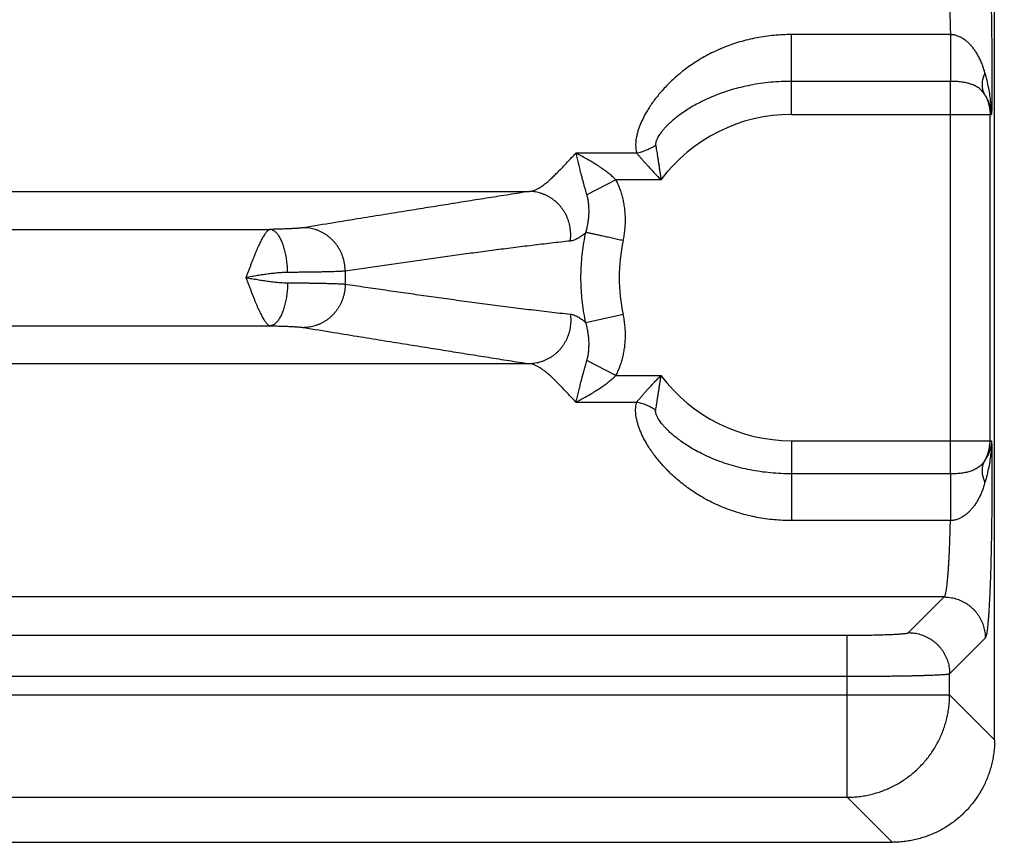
# Model space of a CAD drawing. Header units: inches. Extents: x 0 to 34, y 0 to 22.
# Tile 9 of 109: x 6.3 to 7.3, y 5.5 to 6.3. Entities that reach past the tile are written whole.
import ezdxf

# ---------------------------------------------------------------- set-up
doc = ezdxf.new("R2010")
doc.units = ezdxf.units.IN
doc.header["$LTSCALE"] = 1.87
doc.header["$MEASUREMENT"] = 0
doc.layers.get('0').update_dxf_attribs({"linetype": 'CONTINUOUS'})
doc.layers.add('DIMENSIONS', color=7, linetype='CONTINUOUS')
doc.styles.get("Standard").update_dxf_attribs({"font": 'txt', "width": 0.8})
doc.dimstyles.new('DIMSTYLE_1', dxfattribs={"dimtxt": 0.125, "dimasz": 0.18, "dimexe": 0.18, "dimexo": 0.0625, "dimgap": 0.09, "dimtad": 0, "dimtih": 1, "dimtoh": 1, "dimdec": 3, "dimzin": 4, "dimdsep": 46, "dimtxsty": 'STANDARD', "dimblk": '_FILLED', "dimblk1": '_FILLED', "dimblk2": '_FILLED', "dimcen": 0.09, "dimadec": 0, "dimazin": 0, "dimtp": 0.01, "dimtm": 0.01, "dimtfac": 1, "dimtdec": 3, "dimtofl": 0, "dimtmove": 0, "dimatfit": 3, "dimldrblk": '_FILLED', "dimfxl": 1, "dimtolj": 1, "dimtzin": 4, "dimarcsym": 0})

# ---------------------------------------------------------------- blocks, each defined once
blk = doc.blocks.new('_FILLED')
at = {"color": 0, "linetype": 'BYBLOCK'}
blk.add_solid([(0, 0), (-1, 0.1736), (-1, -0.1736)], dxfattribs=at)
blk = doc.blocks.new('*D4')
at = {"layer": 'DIMENSIONS', "color": 2, "linetype": 'CONTINUOUS'}
for p, q in [((5.88145, 7.22506), (8.17242, 7.22506)), ((8.04742, 7.22506), (8.04742, 6.49421)), ((8.04742, 5.49006), (8.04742, 6.24421)), ((7.32142, 5.49006), (8.17242, 5.49006))]:
    blk.add_line(p, q, dxfattribs=at)
at = {"layer": 'DIMENSIONS', "color": 2, "linetype": 'CONTINUOUS', "xscale": 0.18, "yscale": 0.18, "zscale": 0.18}
for p, rotation in [((8.04742, 7.22506), 90), ((8.04742, 5.49006), 270)]:
    blk.add_blockref('_FILLED', p, dxfattribs=dict(at, rotation=rotation))
at = {"layer": 'DIMENSIONS', "color": 2, "linetype": 'CONTINUOUS', "width": 0.8}
for s, p in [('[', (8.00992, 6.30671)), (']', (8.60992, 6.30671)), ('1.735', (7.38492, 6.30671)), ('44.07', (8.10992, 6.30671))]:
    blk.add_text(s, height=0.125, dxfattribs=at).set_placement(p)

msp = doc.modelspace()

# ---------------------------------------------------------------- linework, layer by layer
at = {"color": 7, "linetype": 'CONTINUOUS'}
for p, q in [((7.29736, 5.58997), (7.29736, 8.8726)), ((7.25429, 6.27675), (7.09936, 6.27675)), ((7.09936, 6.19898), (7.09936, 6.27675)), ((7.25434, 6.23122), (7.09936, 6.23122)), ((7.25434, 5.84891), (7.25434, 6.23122)), ((7.09936, 6.19898), (7.29445, 6.19898)), ((7.29288, 5.88115), (7.29288, 6.19898)), ((6.94851, 6.16127), (6.88933, 6.16127)), ((6.92832, 6.13538), (6.89999, 6.12071)), ((6.97221, 6.13538), (6.92832, 6.13538)), ((4.28174, 6.12398), (6.84398, 6.12398)), ((4.53434, 6.08703), (6.59138, 6.08703)), ((6.93537, 6.00404), (6.89897, 5.99604)), ((4.53434, 5.9931), (6.59138, 5.9931)), ((6.92832, 5.94474), (6.89999, 5.95942)), ((6.84398, 5.95615), (4.28174, 5.95615)), ((6.92832, 5.94474), (6.97221, 5.94474)), ((6.88933, 5.91885), (6.94851, 5.91885)), ((7.09936, 5.88115), (7.29445, 5.88115)), ((7.09936, 5.88115), (7.09936, 5.80337)), ((7.25434, 5.84891), (7.09936, 5.84891)), ((7.25429, 5.80337), (7.09936, 5.80337)), ((7.24828, 5.72898), (3.87743, 5.72898)), ((7.21355, 5.69424), (7.24828, 5.72898)), ((3.97211, 5.69173), (7.1536, 5.69173)), ((7.1536, 5.53391), (7.1536, 5.69173)), ((7.25351, 5.65428), (7.28824, 5.68901)), ((7.25351, 5.63382), (7.25351, 5.65428)), ((3.97211, 5.65177), (7.1536, 5.65177)), ((3.87221, 5.63382), (7.25351, 5.63382)), ((7.29736, 5.58997), (7.25351, 5.63382)), ((3.97211, 5.53391), (7.1536, 5.53391)), ((7.19745, 5.49006), (7.1536, 5.53391)), ((3.92826, 5.49006), (7.19745, 5.49006))]:
    msp.add_line(p, q, dxfattribs=at)
for radius, start, end in [(0.15892, 90, 143.14108), (0.16789, 167.60969, 192.39025), (0.43504, 179.16876, 180.83124), (0.15892, 216.85891, 270)]:
    msp.add_arc((7.09936, 6.04006), radius, start, end, dxfattribs=at)
for points, knots in [([(7.28824, 6.39111), (7.2884, 6.39096), (7.28867, 6.39044), (7.289, 6.38945), (7.28933, 6.38804), (7.28967, 6.38623), (7.29, 6.38401), (7.29033, 6.38139), (7.29065, 6.37837), (7.29097, 6.37497), (7.29127, 6.37118), (7.29157, 6.36704), (7.29186, 6.36253), (7.29214, 6.35769), (7.29241, 6.35251), (7.29267, 6.34702), (7.29291, 6.34123), (7.29314, 6.33516), (7.29336, 6.32881), (7.29356, 6.32222), (7.29374, 6.3154), (7.29391, 6.30836), (7.29407, 6.30113), (7.2942, 6.29372), (7.29432, 6.28616), (7.29442, 6.27847), (7.29451, 6.27067), (7.29457, 6.26277), (7.29462, 6.25481), (7.29465, 6.2468), (7.29467, 6.23876), (7.29466, 6.23072), (7.29463, 6.2227), (7.29459, 6.21472), (7.29453, 6.20682), (7.29448, 6.20158), (7.29445, 6.19898)], [0, 0, 0, 0, 0.003427, 0.008827, 0.01631, 0.025895, 0.037565, 0.051301, 0.067076, 0.084849, 0.10457, 0.126183, 0.149638, 0.17488, 0.201827, 0.230399, 0.260526, 0.292133, 0.325128, 0.359416, 0.394909, 0.431508, 0.469113, 0.50762, 0.546925, 0.586918, 0.62749, 0.668539, 0.709949, 0.751591, 0.793352, 0.83515, 0.876876, 0.918368, 0.959462, 1, 1, 1, 1]), ([(7.24828, 6.35115), (7.24844, 6.35103), (7.24873, 6.35061), (7.24909, 6.34979), (7.24944, 6.34861), (7.2498, 6.3471), (7.25015, 6.34524), (7.2505, 6.34305), (7.25084, 6.34053), (7.25118, 6.33769), (7.2515, 6.33453), (7.25181, 6.33107), (7.25212, 6.32731), (7.2524, 6.32328), (7.25268, 6.31898), (7.25294, 6.31442), (7.25319, 6.30962), (7.25341, 6.3046), (7.25363, 6.29937), (7.25382, 6.29395), (7.254, 6.28835), (7.25416, 6.2826), (7.25425, 6.27872), (7.25429, 6.27675)], [0, 0, 0, 0, 0.007881, 0.019796, 0.036092, 0.056858, 0.082092, 0.111741, 0.145732, 0.183979, 0.226379, 0.272811, 0.323138, 0.377199, 0.434822, 0.495823, 0.560012, 0.627187, 0.697134, 0.769626, 0.84443, 0.921303, 1, 1, 1, 1]), ([(7.09936, 6.27675), (7.09652, 6.27675), (7.09085, 6.27662), (7.08234, 6.27603), (7.07385, 6.27503), (7.06541, 6.27363), (7.05707, 6.27183), (7.04884, 6.26963), (7.04078, 6.26703), (7.0329, 6.26406), (7.02526, 6.26073), (7.01789, 6.25707), (7.01083, 6.2531), (7.00412, 6.24889), (6.99779, 6.24448), (6.99185, 6.23991), (6.98632, 6.23523), (6.98122, 6.2305), (6.97652, 6.22576), (6.97225, 6.22105), (6.96837, 6.2164), (6.96488, 6.21183), (6.96176, 6.20739), (6.95901, 6.20307), (6.9566, 6.19891), (6.9545, 6.19492), (6.95273, 6.19108), (6.95123, 6.18742), (6.95, 6.18392), (6.94904, 6.18058), (6.94831, 6.1774), (6.9478, 6.17436), (6.94753, 6.17147), (6.94746, 6.16871), (6.9476, 6.1661), (6.94794, 6.16362), (6.9483, 6.16204), (6.94851, 6.16127)], [0, 0, 0, 0, 0.040562, 0.081272, 0.122057, 0.162849, 0.203584, 0.244204, 0.284638, 0.324812, 0.364623, 0.403928, 0.442577, 0.480412, 0.517281, 0.553051, 0.587596, 0.620824, 0.652652, 0.683031, 0.711923, 0.739314, 0.7652, 0.789593, 0.812524, 0.83403, 0.854163, 0.873004, 0.890638, 0.907163, 0.922702, 0.937349, 0.951194, 0.964318, 0.976771, 0.988645, 1, 1, 1, 1]), ([(7.28796, 6.23965), (7.28756, 6.24109), (7.28668, 6.24394), (7.28516, 6.24813), (7.28342, 6.25215), (7.28151, 6.25595), (7.27944, 6.25945), (7.27728, 6.26259), (7.27508, 6.26534), (7.2729, 6.2677), (7.27077, 6.26969), (7.26874, 6.27133), (7.2668, 6.27267), (7.26497, 6.27376), (7.26323, 6.27462), (7.26159, 6.27531), (7.26002, 6.27584), (7.25852, 6.27623), (7.25707, 6.27651), (7.25566, 6.27669), (7.25474, 6.27674), (7.25429, 6.27675)], [0, 0, 0, 0, 0.0841, 0.167908, 0.250292, 0.330327, 0.406891, 0.478617, 0.544687, 0.604833, 0.659127, 0.707911, 0.751844, 0.791543, 0.82761, 0.860698, 0.891533, 0.920605, 0.948167, 0.974519, 1, 1, 1, 1]), ([(7.25429, 6.27675), (7.25429, 6.27589), (7.25429, 6.27415), (7.25429, 6.27151), (7.2543, 6.26884), (7.2543, 6.26613), (7.2543, 6.26342), (7.25431, 6.2607), (7.25431, 6.258), (7.25431, 6.25532), (7.25431, 6.25269), (7.25432, 6.25011), (7.25432, 6.24759), (7.25432, 6.24516), (7.25432, 6.24281), (7.25433, 6.24057), (7.25433, 6.23844), (7.25433, 6.23644), (7.25433, 6.23457), (7.25434, 6.23284), (7.25434, 6.23174), (7.25434, 6.23122)], [0, 0, 0, 0, 0.05681, 0.114796, 0.173667, 0.233127, 0.292881, 0.352632, 0.412081, 0.470932, 0.528893, 0.585674, 0.640994, 0.694576, 0.746153, 0.79547, 0.842279, 0.886349, 0.92746, 0.965406, 1, 1, 1, 1]), ([(7.28796, 6.23965), (7.28765, 6.23897), (7.28706, 6.23763), (7.28633, 6.23559), (7.28576, 6.23357), (7.28535, 6.23158), (7.28511, 6.22962), (7.28504, 6.22771), (7.28513, 6.22585), (7.28539, 6.22406), (7.28582, 6.22234), (7.28641, 6.22069), (7.28692, 6.21966), (7.28719, 6.21916)], [0, 0, 0, 0, 0.104732, 0.206383, 0.304929, 0.400403, 0.492907, 0.582608, 0.66975, 0.754645, 0.837679, 0.919298, 1, 1, 1, 1]), ([(7.29445, 6.19898), (7.29442, 6.20089), (7.29426, 6.20487), (7.29372, 6.21109), (7.29284, 6.21776), (7.29159, 6.22481), (7.28997, 6.23216), (7.28867, 6.23713), (7.28796, 6.23965)], [0, 0, 0, 0, 0.138328, 0.289883, 0.453312, 0.627198, 0.809994, 1, 1, 1, 1]), ([(7.09936, 6.23122), (7.09597, 6.23122), (7.08921, 6.23106), (7.07913, 6.23034), (7.06918, 6.22916), (7.05944, 6.22753), (7.04996, 6.22546), (7.0408, 6.22299), (7.03202, 6.22016), (7.02368, 6.21699), (7.01583, 6.21356), (7.00852, 6.20991), (7.00185, 6.20616), (6.9959, 6.20242), (6.99076, 6.19884), (6.9864, 6.19549), (6.9827, 6.19239), (6.97958, 6.18953), (6.97694, 6.18691), (6.97473, 6.1845), (6.97289, 6.1823), (6.97137, 6.18029), (6.97013, 6.17846), (6.96914, 6.1768), (6.96836, 6.17531), (6.96779, 6.17396), (6.96738, 6.17276), (6.96712, 6.17169), (6.96698, 6.17073), (6.96696, 6.16988), (6.96701, 6.16934), (6.96705, 6.16909)], [0, 0, 0, 0, 0.065897, 0.131453, 0.1964, 0.260481, 0.323431, 0.384961, 0.444805, 0.502705, 0.558292, 0.611317, 0.66141, 0.707174, 0.747736, 0.783139, 0.814166, 0.841432, 0.865395, 0.886456, 0.904965, 0.921211, 0.935441, 0.947883, 0.95873, 0.968154, 0.976315, 0.983389, 0.989566, 0.995038, 1, 1, 1, 1]), ([(7.28719, 6.21916), (7.28682, 6.21973), (7.28601, 6.22084), (7.28463, 6.2224), (7.28308, 6.22383), (7.28136, 6.22513), (7.2795, 6.22628), (7.27751, 6.22729), (7.27541, 6.22816), (7.27321, 6.22889), (7.27095, 6.22951), (7.26863, 6.23001), (7.26628, 6.23041), (7.2639, 6.23072), (7.26151, 6.23095), (7.25912, 6.23111), (7.25673, 6.2312), (7.25513, 6.23122), (7.25434, 6.23122)], [0, 0, 0, 0, 0.056204, 0.113121, 0.170905, 0.229719, 0.289674, 0.350848, 0.413216, 0.476664, 0.541009, 0.606032, 0.671524, 0.737283, 0.803141, 0.868961, 0.93462, 1, 1, 1, 1]), ([(7.29445, 6.19898), (7.29437, 6.20011), (7.29411, 6.20241), (7.2934, 6.20585), (7.29236, 6.20929), (7.29098, 6.2127), (7.28927, 6.21601), (7.28792, 6.21812), (7.28719, 6.21916)], [0, 0, 0, 0, 0.157288, 0.319153, 0.484885, 0.653952, 0.825786, 1, 1, 1, 1]), ([(7.28719, 6.21916), (7.28766, 6.2184), (7.28853, 6.21686), (7.28968, 6.21447), (7.29066, 6.212), (7.29146, 6.20947), (7.2921, 6.20689), (7.29255, 6.20428), (7.29282, 6.20163), (7.29288, 6.19986), (7.29288, 6.19898)], [0, 0, 0, 0, 0.124989, 0.24998, 0.374974, 0.499973, 0.624976, 0.749982, 0.874991, 1, 1, 1, 1]), ([(6.84398, 6.12398), (6.84483, 6.12407), (6.84659, 6.12441), (6.84923, 6.12528), (6.85195, 6.12653), (6.85475, 6.12816), (6.85764, 6.13014), (6.86063, 6.13247), (6.86372, 6.13513), (6.86692, 6.13812), (6.87025, 6.14139), (6.87373, 6.14494), (6.87737, 6.14874), (6.88118, 6.15276), (6.88518, 6.15697), (6.88792, 6.15982), (6.88933, 6.16127)], [0, 0, 0, 0, 0.043356, 0.08974, 0.139739, 0.193836, 0.252463, 0.3159, 0.384288, 0.457693, 0.536137, 0.619558, 0.707835, 0.800821, 0.898294, 1, 1, 1, 1]), ([(6.89999, 6.12071), (6.89974, 6.12159), (6.8992, 6.12343), (6.89836, 6.12634), (6.89745, 6.12953), (6.89649, 6.13303), (6.89545, 6.13684), (6.89439, 6.14101), (6.89324, 6.14555), (6.89203, 6.15049), (6.89074, 6.15578), (6.88982, 6.15941), (6.88933, 6.16127)], [0, 0, 0, 0, 0.065443, 0.137519, 0.216513, 0.302811, 0.396802, 0.498934, 0.61058, 0.731883, 0.862112, 1, 1, 1, 1]), ([(6.92832, 6.13538), (6.9274, 6.13627), (6.92543, 6.13809), (6.92222, 6.14081), (6.91857, 6.14364), (6.91447, 6.14659), (6.9099, 6.14963), (6.90494, 6.15272), (6.89973, 6.15574), (6.89451, 6.15861), (6.89103, 6.16042), (6.88933, 6.16127)], [0, 0, 0, 0, 0.081757, 0.171023, 0.268881, 0.376371, 0.493806, 0.619442, 0.749527, 0.878248, 1, 1, 1, 1]), ([(6.94851, 6.16127), (6.94933, 6.16146), (6.95095, 6.16188), (6.95337, 6.1626), (6.95576, 6.16344), (6.95812, 6.16438), (6.96044, 6.16541), (6.96271, 6.16654), (6.96492, 6.16776), (6.96635, 6.16864), (6.96705, 6.16909)], [0, 0, 0, 0, 0.123899, 0.248746, 0.374229, 0.50003, 0.625826, 0.751298, 0.876126, 1, 1, 1, 1]), ([(6.94851, 6.16127), (6.94908, 6.1606), (6.95026, 6.15922), (6.95211, 6.15706), (6.9541, 6.15476), (6.95625, 6.15233), (6.95854, 6.14977), (6.96099, 6.14709), (6.96357, 6.14429), (6.96631, 6.1414), (6.9692, 6.13841), (6.97118, 6.1364), (6.9722, 6.13538)], [0, 0, 0, 0, 0.07496, 0.155801, 0.242488, 0.334927, 0.432958, 0.536377, 0.644961, 0.758561, 0.876988, 1, 1, 1, 1]), ([(6.96705, 6.16909), (6.96718, 6.16827), (6.96745, 6.16657), (6.96788, 6.16392), (6.96834, 6.16107), (6.96882, 6.15803), (6.96932, 6.15477), (6.96985, 6.15131), (6.97041, 6.14764), (6.97099, 6.14375), (6.97159, 6.13964), (6.972, 6.13683), (6.9722, 6.13538)], [0, 0, 0, 0, 0.073042, 0.151693, 0.236134, 0.326543, 0.423044, 0.52571, 0.634597, 0.74986, 0.871637, 1, 1, 1, 1]), ([(6.93537, 6.07609), (6.93576, 6.07784), (6.93642, 6.08135), (6.93712, 6.08666), (6.93751, 6.09198), (6.9376, 6.09727), (6.93738, 6.10251), (6.93687, 6.10768), (6.93607, 6.11275), (6.935, 6.11767), (6.93367, 6.12243), (6.93211, 6.12698), (6.93034, 6.1313), (6.92901, 6.13405), (6.92832, 6.13538)], [0, 0, 0, 0, 0.088176, 0.176116, 0.263643, 0.350591, 0.436797, 0.522101, 0.60634, 0.689217, 0.770371, 0.849443, 0.926091, 1, 1, 1, 1]), ([(6.84398, 6.12398), (6.83733, 6.12294), (6.82406, 6.12085), (6.80421, 6.11771), (6.78447, 6.11457), (6.76478, 6.11142), (6.74489, 6.10824), (6.72433, 6.10493), (6.70246, 6.1014), (6.67866, 6.09756), (6.6523, 6.09328), (6.6338, 6.09028), (6.62402, 6.08869)], [0, 0, 0, 0, 0.090598, 0.18086, 0.270653, 0.35986, 0.449365, 0.541895, 0.640351, 0.747618, 0.866553, 1, 1, 1, 1]), ([(6.88378, 6.07567), (6.88392, 6.07665), (6.88414, 6.07863), (6.88425, 6.08161), (6.88416, 6.0846), (6.88386, 6.08758), (6.88335, 6.09052), (6.88265, 6.09343), (6.88175, 6.09628), (6.88065, 6.09905), (6.87937, 6.10174), (6.8779, 6.10434), (6.87627, 6.10681), (6.87446, 6.10916), (6.8725, 6.11138), (6.8704, 6.11344), (6.86816, 6.11535), (6.86579, 6.11709), (6.86332, 6.11864), (6.86074, 6.12002), (6.85808, 6.12119), (6.85535, 6.12217), (6.85256, 6.12295), (6.84972, 6.12351), (6.84686, 6.12387), (6.84494, 6.12396), (6.84398, 6.12398)], [0, 0, 0, 0, 0.042138, 0.084326, 0.126551, 0.168796, 0.211046, 0.253285, 0.295497, 0.337667, 0.379781, 0.421825, 0.463788, 0.505658, 0.547428, 0.589092, 0.630643, 0.672082, 0.713407, 0.754622, 0.79573, 0.83674, 0.87766, 0.918501, 0.959277, 1, 1, 1, 1]), ([(6.89897, 6.08409), (6.8994, 6.08549), (6.90018, 6.08836), (6.90108, 6.09277), (6.90171, 6.09727), (6.90205, 6.10175), (6.9021, 6.10612), (6.90189, 6.11027), (6.90145, 6.11412), (6.90082, 6.11757), (6.90028, 6.11972), (6.89999, 6.12071)], [0, 0, 0, 0, 0.11852, 0.240498, 0.363539, 0.485383, 0.603745, 0.716414, 0.821432, 0.916704, 1, 1, 1, 1]), ([(6.59138, 6.08703), (6.5911, 6.08698), (6.59051, 6.08679), (6.58965, 6.0863), (6.58875, 6.0856), (6.58785, 6.08468), (6.58692, 6.08356), (6.58595, 6.08223), (6.58495, 6.0807), (6.58393, 6.07897), (6.58288, 6.07705), (6.58181, 6.07496), (6.58072, 6.07269), (6.5796, 6.07027), (6.57847, 6.06769), (6.57732, 6.06498), (6.57616, 6.06214), (6.57498, 6.0592), (6.57378, 6.05616), (6.57258, 6.05303), (6.57138, 6.04985), (6.57017, 6.04661), (6.56893, 6.04335), (6.56814, 6.04115), (6.56772, 6.04006)], [0, 0, 0, 0, 0.015931, 0.034252, 0.055349, 0.07934, 0.106626, 0.137408, 0.171637, 0.209213, 0.2501, 0.294195, 0.341341, 0.391369, 0.444096, 0.499309, 0.556784, 0.616272, 0.677502, 0.740191, 0.804059, 0.868827, 0.934212, 1, 1, 1, 1]), ([(6.62402, 6.08869), (6.62367, 6.08863), (6.62288, 6.08852), (6.62159, 6.08837), (6.62008, 6.08823), (6.61835, 6.08809), (6.61642, 6.08795), (6.61428, 6.08782), (6.61195, 6.08769), (6.60944, 6.08757), (6.60676, 6.08746), (6.60393, 6.08735), (6.60095, 6.08726), (6.59786, 6.08717), (6.59465, 6.08709), (6.59248, 6.08705), (6.59138, 6.08703)], [0, 0, 0, 0, 0.032902, 0.072609, 0.119073, 0.172164, 0.23166, 0.297295, 0.368779, 0.445768, 0.52787, 0.614681, 0.705779, 0.800691, 0.898926, 1, 1, 1, 1]), ([(6.60832, 6.04512), (6.60831, 6.04609), (6.60825, 6.04803), (6.60809, 6.05092), (6.60784, 6.05379), (6.60752, 6.05662), (6.60711, 6.05939), (6.60663, 6.06209), (6.60608, 6.06472), (6.60545, 6.06724), (6.60476, 6.06966), (6.604, 6.07197), (6.60318, 6.07414), (6.6023, 6.07618), (6.60138, 6.07806), (6.6004, 6.07979), (6.59938, 6.08134), (6.59831, 6.08273), (6.59722, 6.08393), (6.59609, 6.08495), (6.59494, 6.08578), (6.59377, 6.08641), (6.59258, 6.08684), (6.59178, 6.08699), (6.59138, 6.08703)], [0, 0, 0, 0, 0.060846, 0.121487, 0.181678, 0.241176, 0.299744, 0.357151, 0.413176, 0.467609, 0.520254, 0.570929, 0.619472, 0.665745, 0.709631, 0.751049, 0.789951, 0.826336, 0.860256, 0.891828, 0.921249, 0.948808, 0.974895, 1, 1, 1, 1]), ([(6.66436, 6.04637), (6.66437, 6.04737), (6.6643, 6.04936), (6.664, 6.05233), (6.6635, 6.05528), (6.66279, 6.05818), (6.66188, 6.06103), (6.66078, 6.0638), (6.6595, 6.06649), (6.65803, 6.06908), (6.65638, 6.07155), (6.65458, 6.0739), (6.65261, 6.07612), (6.6505, 6.07818), (6.64826, 6.08008), (6.64589, 6.08182), (6.64341, 6.08337), (6.64082, 6.08474), (6.63816, 6.08592), (6.63542, 6.08689), (6.63262, 6.08767), (6.62978, 6.08823), (6.62691, 6.08859), (6.62498, 6.08868), (6.62402, 6.08869)], [0, 0, 0, 0, 0.046061, 0.092144, 0.138234, 0.184313, 0.230366, 0.276377, 0.322332, 0.368216, 0.414019, 0.459729, 0.505337, 0.550836, 0.596223, 0.641494, 0.686651, 0.731694, 0.77663, 0.821464, 0.866206, 0.910867, 0.955461, 1, 1, 1, 1]), ([(6.89897, 6.08408), (6.89832, 6.08347), (6.89701, 6.08233), (6.89504, 6.08074), (6.8931, 6.07937), (6.8912, 6.0782), (6.88934, 6.07725), (6.88749, 6.0765), (6.88564, 6.07595), (6.8844, 6.07574), (6.88378, 6.07567)], [0, 0, 0, 0, 0.152253, 0.295436, 0.429729, 0.555587, 0.673865, 0.786189, 0.894295, 1, 1, 1, 1]), ([(6.89897, 5.99604), (6.89827, 5.99925), (6.89701, 6.0057), (6.8956, 6.01547), (6.89465, 6.02528), (6.89418, 6.03513), (6.89418, 6.045), (6.89465, 6.05485), (6.8956, 6.06466), (6.89701, 6.07442), (6.89827, 6.08087), (6.89897, 6.08408)], [0, 0, 0, 0, 0.111121, 0.222242, 0.333361, 0.444479, 0.555594, 0.666707, 0.777816, 0.888921, 1, 1, 1, 1]), ([(6.93537, 6.07609), (6.93446, 6.07629), (6.93264, 6.07669), (6.92992, 6.07729), (6.92723, 6.07788), (6.92459, 6.07846), (6.922, 6.07903), (6.91948, 6.07958), (6.91704, 6.08012), (6.9147, 6.08063), (6.91247, 6.08112), (6.91037, 6.08158), (6.90839, 6.08202), (6.90656, 6.08242), (6.90488, 6.08279), (6.90336, 6.08312), (6.90201, 6.08342), (6.90083, 6.08368), (6.89984, 6.08389), (6.89924, 6.08403), (6.89898, 6.08408)], [0, 0, 0, 0, 0.075222, 0.150046, 0.224077, 0.296923, 0.368199, 0.437528, 0.504544, 0.568892, 0.630233, 0.688243, 0.742615, 0.79306, 0.839314, 0.881133, 0.918294, 0.950601, 0.977883, 1, 1, 1, 1]), ([(6.88378, 6.07567), (6.87757, 6.07499), (6.86516, 6.0736), (6.84656, 6.07139), (6.82803, 6.0691), (6.80962, 6.06675), (6.79132, 6.06434), (6.77309, 6.06188), (6.75488, 6.05938), (6.73671, 6.05683), (6.71859, 6.05426), (6.70051, 6.05166), (6.68244, 6.04903), (6.67039, 6.04726), (6.66436, 6.04637)], [0, 0, 0, 0, 0.08466, 0.16933, 0.253747, 0.337643, 0.420888, 0.503872, 0.586945, 0.669916, 0.752563, 0.834999, 0.917415, 1, 1, 1, 1]), ([(6.66436, 6.04637), (6.66383, 6.04633), (6.66267, 6.04625), (6.66078, 6.04614), (6.65861, 6.04604), (6.65615, 6.04594), (6.65342, 6.04584), (6.65042, 6.04575), (6.64716, 6.04566), (6.64366, 6.04558), (6.63993, 6.0455), (6.63597, 6.04543), (6.6318, 6.04536), (6.62744, 6.0453), (6.62289, 6.04524), (6.61817, 6.0452), (6.61329, 6.04515), (6.61, 6.04513), (6.60832, 6.04512)], [0, 0, 0, 0, 0.028502, 0.062265, 0.101181, 0.145124, 0.193955, 0.247522, 0.305656, 0.368175, 0.434884, 0.505572, 0.580015, 0.657979, 0.739219, 0.823481, 0.9105, 1, 1, 1, 1]), ([(6.60832, 6.04512), (6.60694, 6.04511), (6.60405, 6.04502), (6.59954, 6.04471), (6.59471, 6.04423), (6.58962, 6.04359), (6.58432, 6.04283), (6.57887, 6.04197), (6.57332, 6.04104), (6.56959, 6.04039), (6.56772, 6.04006)], [0, 0, 0, 0, 0.101182, 0.211809, 0.330755, 0.456624, 0.587727, 0.722805, 0.860509, 1, 1, 1, 1]), ([(6.56772, 6.04006), (6.56814, 6.03896), (6.56893, 6.03676), (6.57018, 6.0335), (6.57139, 6.03027), (6.57259, 6.02708), (6.57379, 6.02396), (6.57498, 6.02092), (6.57616, 6.01798), (6.57733, 6.01514), (6.57848, 6.01243), (6.57961, 6.00985), (6.58072, 6.00743), (6.58181, 6.00516), (6.58288, 6.00307), (6.58393, 6.00115), (6.58495, 5.99942), (6.58594, 5.99789), (6.58692, 5.99657), (6.58785, 5.99544), (6.58876, 5.99452), (6.58964, 5.99382), (6.59051, 5.99334), (6.5911, 5.99315), (6.59138, 5.9931)], [0, 0, 0, 0, 0.065757, 0.131202, 0.195997, 0.25987, 0.322553, 0.383772, 0.443253, 0.500726, 0.555937, 0.608663, 0.658688, 0.705826, 0.749918, 0.790801, 0.828362, 0.862558, 0.893387, 0.920702, 0.944643, 0.965585, 0.984081, 1, 1, 1, 1]), ([(6.56772, 6.04006), (6.56959, 6.03973), (6.57332, 6.03909), (6.57887, 6.03816), (6.58432, 6.03729), (6.58962, 6.03653), (6.59472, 6.0359), (6.59955, 6.03542), (6.60405, 6.0351), (6.60694, 6.03501), (6.60832, 6.03501)], [0, 0, 0, 0, 0.139409, 0.277107, 0.412224, 0.543386, 0.669313, 0.788304, 0.898921, 1, 1, 1, 1]), ([(6.60832, 6.03501), (6.60831, 6.03403), (6.60825, 6.0321), (6.60809, 6.0292), (6.60784, 6.02633), (6.60752, 6.02351), (6.60711, 6.02073), (6.60663, 6.01803), (6.60608, 6.01541), (6.60545, 6.01288), (6.60476, 6.01046), (6.604, 6.00816), (6.60318, 6.00598), (6.6023, 6.00395), (6.60138, 6.00207), (6.6004, 6.00034), (6.59938, 5.99878), (6.59831, 5.9974), (6.59722, 5.99619), (6.59609, 5.99517), (6.59494, 5.99435), (6.59377, 5.99372), (6.59258, 5.99329), (6.59178, 5.99314), (6.59138, 5.9931)], [0, 0, 0, 0, 0.060847, 0.121489, 0.18168, 0.241179, 0.299747, 0.357155, 0.41318, 0.467613, 0.520258, 0.570933, 0.619477, 0.665748, 0.709635, 0.751052, 0.789954, 0.826338, 0.860258, 0.891829, 0.92125, 0.948808, 0.974895, 1, 1, 1, 1]), ([(6.60832, 6.03501), (6.61, 6.035), (6.61329, 6.03497), (6.61817, 6.03493), (6.62289, 6.03488), (6.62744, 6.03483), (6.6318, 6.03477), (6.63597, 6.0347), (6.63993, 6.03463), (6.64366, 6.03455), (6.64716, 6.03447), (6.65042, 6.03438), (6.65342, 6.03429), (6.65615, 6.03419), (6.65861, 6.03409), (6.66078, 6.03398), (6.66267, 6.03387), (6.66383, 6.03379), (6.66436, 6.03375)], [0, 0, 0, 0, 0.089501, 0.176519, 0.260782, 0.342022, 0.419986, 0.494428, 0.565116, 0.631825, 0.694344, 0.752478, 0.806044, 0.854875, 0.898819, 0.937735, 0.971498, 1, 1, 1, 1]), ([(6.66436, 6.03375), (6.66437, 6.03276), (6.6643, 6.03076), (6.664, 6.02779), (6.6635, 6.02485), (6.66279, 6.02194), (6.66188, 6.0191), (6.66078, 6.01632), (6.6595, 6.01363), (6.65803, 6.01105), (6.65639, 6.00857), (6.65458, 6.00622), (6.65261, 6.00401), (6.6505, 6.00195), (6.64826, 6.00004), (6.64589, 5.99831), (6.64341, 5.99675), (6.64082, 5.99538), (6.63816, 5.99421), (6.63542, 5.99323), (6.63262, 5.99246), (6.62978, 5.99189), (6.62691, 5.99154), (6.62498, 5.99145), (6.62402, 5.99143)], [0, 0, 0, 0, 0.046062, 0.092145, 0.138235, 0.184315, 0.230368, 0.276379, 0.322334, 0.368219, 0.414022, 0.459732, 0.50534, 0.55084, 0.596226, 0.641498, 0.686654, 0.731697, 0.776632, 0.821466, 0.866208, 0.910869, 0.955461, 1, 1, 1, 1]), ([(6.66436, 6.03375), (6.67094, 6.03278), (6.68409, 6.03085), (6.7038, 6.02799), (6.72354, 6.02516), (6.74334, 6.02236), (6.76319, 6.0196), (6.78308, 6.01689), (6.80302, 6.01424), (6.82306, 6.01165), (6.84323, 6.00913), (6.86348, 6.00672), (6.87701, 6.00519), (6.88378, 6.00446)], [0, 0, 0, 0, 0.090107, 0.180021, 0.270002, 0.360309, 0.450965, 0.541613, 0.632313, 0.723578, 0.815464, 0.907697, 1, 1, 1, 1]), ([(6.88378, 6.00446), (6.88392, 6.00347), (6.88414, 6.00149), (6.88425, 5.99851), (6.88416, 5.99552), (6.88386, 5.99255), (6.88335, 5.9896), (6.88265, 5.9867), (6.88175, 5.98385), (6.88065, 5.98107), (6.87937, 5.97838), (6.8779, 5.97579), (6.87627, 5.97331), (6.87446, 5.97096), (6.8725, 5.96875), (6.8704, 5.96668), (6.86816, 5.96478), (6.86579, 5.96304), (6.86332, 5.96148), (6.86074, 5.96011), (6.85808, 5.95893), (6.85535, 5.95795), (6.85256, 5.95718), (6.84972, 5.95661), (6.84686, 5.95626), (6.84494, 5.95616), (6.84398, 5.95615)], [0, 0, 0, 0, 0.042137, 0.084325, 0.126549, 0.168793, 0.211043, 0.253281, 0.295493, 0.337662, 0.379776, 0.421819, 0.463782, 0.505652, 0.547422, 0.589085, 0.630637, 0.672076, 0.713402, 0.754617, 0.795726, 0.836736, 0.877657, 0.918499, 0.959276, 1, 1, 1, 1]), ([(6.88378, 6.00446), (6.88438, 6.00439), (6.88558, 6.00419), (6.88738, 6.00367), (6.8892, 6.00294), (6.89107, 6.002), (6.89297, 6.00084), (6.89492, 5.99947), (6.89695, 5.99786), (6.89829, 5.99667), (6.89897, 5.99604)], [0, 0, 0, 0, 0.101116, 0.206562, 0.317588, 0.435316, 0.560878, 0.695735, 0.841515, 1, 1, 1, 1]), ([(6.92832, 5.94474), (6.92901, 5.94608), (6.93034, 5.94884), (6.93212, 5.95316), (6.93368, 5.95772), (6.93501, 5.96248), (6.93608, 5.96741), (6.93687, 5.97248), (6.93738, 5.97765), (6.9376, 5.9829), (6.93751, 5.98819), (6.93712, 5.9935), (6.93642, 5.9988), (6.93576, 6.0023), (6.93537, 6.00404)], [0, 0, 0, 0, 0.074126, 0.150915, 0.230074, 0.311284, 0.394209, 0.478511, 0.563897, 0.650165, 0.737115, 0.824544, 0.912245, 1, 1, 1, 1]), ([(6.59138, 5.9931), (6.59248, 5.99308), (6.59465, 5.99303), (6.59786, 5.99295), (6.60095, 5.99287), (6.60393, 5.99277), (6.60676, 5.99267), (6.60944, 5.99255), (6.61195, 5.99243), (6.61428, 5.99231), (6.61642, 5.99218), (6.61835, 5.99204), (6.62008, 5.9919), (6.62159, 5.99175), (6.62288, 5.9916), (6.62367, 5.99149), (6.62402, 5.99143)], [0, 0, 0, 0, 0.101074, 0.199309, 0.294221, 0.385319, 0.472129, 0.554231, 0.63122, 0.702705, 0.76834, 0.827835, 0.880927, 0.92739, 0.967098, 1, 1, 1, 1]), ([(6.62402, 5.99143), (6.6338, 5.98984), (6.6523, 5.98684), (6.67866, 5.98257), (6.70246, 5.97872), (6.72433, 5.9752), (6.74489, 5.97189), (6.76478, 5.9687), (6.78447, 5.96556), (6.80421, 5.96242), (6.82406, 5.95928), (6.83733, 5.95719), (6.84398, 5.95615)], [0, 0, 0, 0, 0.133447, 0.252382, 0.359649, 0.458105, 0.550635, 0.64014, 0.729347, 0.81914, 0.909402, 1, 1, 1, 1]), ([(6.89999, 5.95942), (6.90028, 5.96041), (6.90082, 5.96256), (6.90145, 5.96601), (6.90189, 5.96986), (6.9021, 5.974), (6.90204, 5.97837), (6.90171, 5.98285), (6.90108, 5.98735), (6.90018, 5.99177), (6.8994, 5.99464), (6.89897, 5.99604)], [0, 0, 0, 0, 0.083629, 0.17888, 0.283696, 0.396151, 0.51443, 0.636328, 0.759485, 0.881528, 1, 1, 1, 1]), ([(6.88933, 5.91885), (6.8898, 5.92071), (6.89074, 5.92433), (6.89202, 5.92962), (6.89323, 5.93458), (6.89439, 5.93913), (6.89546, 5.94331), (6.8965, 5.94711), (6.89746, 5.95061), (6.89836, 5.95379), (6.89921, 5.9567), (6.89974, 5.95854), (6.89999, 5.95942)], [0, 0, 0, 0, 0.136902, 0.2675, 0.389578, 0.501645, 0.603773, 0.697654, 0.783869, 0.862794, 0.93476, 1, 1, 1, 1]), ([(6.88933, 5.91885), (6.88792, 5.9203), (6.88518, 5.92315), (6.88118, 5.92737), (6.87737, 5.93139), (6.87372, 5.9352), (6.87023, 5.93875), (6.86689, 5.94204), (6.86368, 5.94502), (6.86059, 5.94768), (6.85761, 5.95001), (6.85473, 5.95199), (6.85193, 5.9536), (6.84922, 5.95485), (6.84658, 5.95572), (6.84483, 5.95605), (6.84398, 5.95615)], [0, 0, 0, 0, 0.101585, 0.1991, 0.292247, 0.380751, 0.464379, 0.542992, 0.616495, 0.684872, 0.748227, 0.806747, 0.860702, 0.910515, 0.956745, 1, 1, 1, 1]), ([(6.88932, 5.91885), (6.89105, 5.91972), (6.89455, 5.92154), (6.89979, 5.92442), (6.90499, 5.92743), (6.90993, 5.93051), (6.9145, 5.93354), (6.91859, 5.9365), (6.92223, 5.93933), (6.92544, 5.94204), (6.9274, 5.94385), (6.92832, 5.94474)], [0, 0, 0, 0, 0.12339, 0.252288, 0.381868, 0.507018, 0.624196, 0.731523, 0.829251, 0.918389, 1, 1, 1, 1]), ([(6.94851, 5.91885), (6.94908, 5.91952), (6.95026, 5.92091), (6.95211, 5.92307), (6.95411, 5.92537), (6.95625, 5.9278), (6.95855, 5.93036), (6.96099, 5.93304), (6.96358, 5.93584), (6.96631, 5.93873), (6.96921, 5.94171), (6.97118, 5.94373), (6.9722, 5.94474)], [0, 0, 0, 0, 0.075028, 0.155931, 0.242689, 0.335176, 0.43322, 0.536602, 0.64514, 0.758694, 0.877065, 1, 1, 1, 1]), ([(6.96705, 5.91104), (6.96718, 5.91186), (6.96745, 5.91356), (6.96789, 5.91621), (6.96834, 5.91906), (6.96882, 5.92211), (6.96932, 5.92536), (6.96985, 5.92882), (6.97041, 5.93249), (6.971, 5.93637), (6.97159, 5.94048), (6.972, 5.9433), (6.9722, 5.94474)], [0, 0, 0, 0, 0.073133, 0.151838, 0.236334, 0.326773, 0.423267, 0.525873, 0.634697, 0.749918, 0.871667, 1, 1, 1, 1]), ([(7.09936, 5.80337), (7.09653, 5.80337), (7.09086, 5.8035), (7.08235, 5.8041), (7.07387, 5.80509), (7.06544, 5.80649), (7.0571, 5.80829), (7.04887, 5.81049), (7.04081, 5.81308), (7.03294, 5.81605), (7.0253, 5.81938), (7.01793, 5.82304), (7.01088, 5.82699), (7.00418, 5.83119), (6.99785, 5.8356), (6.99193, 5.84016), (6.98641, 5.84482), (6.98131, 5.84953), (6.97663, 5.85425), (6.97236, 5.85896), (6.96848, 5.86359), (6.965, 5.86814), (6.96187, 5.87257), (6.95912, 5.87688), (6.9567, 5.88104), (6.95459, 5.88504), (6.9528, 5.88889), (6.95128, 5.89257), (6.95004, 5.8961), (6.94906, 5.89947), (6.94831, 5.90269), (6.9478, 5.90576), (6.94752, 5.90867), (6.94746, 5.91143), (6.9476, 5.91405), (6.94794, 5.91651), (6.9483, 5.91809), (6.94851, 5.91885)], [0, 0, 0, 0, 0.04051, 0.081183, 0.121942, 0.162716, 0.203439, 0.244049, 0.284474, 0.324629, 0.364419, 0.403699, 0.442306, 0.480087, 0.516891, 0.552583, 0.587047, 0.620187, 0.651937, 0.682242, 0.711068, 0.738397, 0.764239, 0.788612, 0.811551, 0.833103, 0.853325, 0.872301, 0.890114, 0.906833, 0.922555, 0.937345, 0.951269, 0.964424, 0.976871, 0.988708, 1, 1, 1, 1]), ([(6.96705, 5.91104), (6.96635, 5.91149), (6.96492, 5.91236), (6.96271, 5.91358), (6.96044, 5.91471), (6.95812, 5.91575), (6.95576, 5.91669), (6.95337, 5.91752), (6.95095, 5.91825), (6.94933, 5.91866), (6.94851, 5.91885)], [0, 0, 0, 0, 0.123872, 0.2487, 0.374171, 0.499967, 0.625767, 0.751251, 0.876099, 1, 1, 1, 1]), ([(7.09936, 5.84891), (7.09595, 5.84891), (7.08916, 5.84907), (7.07903, 5.84979), (7.06904, 5.85098), (7.05926, 5.85263), (7.04974, 5.85472), (7.04054, 5.85721), (7.03173, 5.86007), (7.02337, 5.86326), (7.01551, 5.86672), (7.00821, 5.87038), (7.00157, 5.87413), (6.99569, 5.87785), (6.9906, 5.88141), (6.98627, 5.88473), (6.98261, 5.88781), (6.97951, 5.89065), (6.9769, 5.89326), (6.9747, 5.89566), (6.97287, 5.89785), (6.97136, 5.89985), (6.97012, 5.90167), (6.96914, 5.90332), (6.96836, 5.90482), (6.96779, 5.90616), (6.96738, 5.90736), (6.96712, 5.90843), (6.96698, 5.90939), (6.96696, 5.91025), (6.96701, 5.91079), (6.96705, 5.91104)], [0, 0, 0, 0, 0.066208, 0.132071, 0.197316, 0.261685, 0.324915, 0.38672, 0.446806, 0.504873, 0.560652, 0.613798, 0.663547, 0.708875, 0.748986, 0.784153, 0.814938, 0.841988, 0.865788, 0.886732, 0.905142, 0.921307, 0.93548, 0.947883, 0.958714, 0.968125, 0.976279, 0.983357, 0.989545, 0.995029, 1, 1, 1, 1]), ([(7.29445, 5.88115), (7.29437, 5.88001), (7.29411, 5.87771), (7.2934, 5.87427), (7.29236, 5.87083), (7.29098, 5.86743), (7.28927, 5.86411), (7.28792, 5.862), (7.28719, 5.86097)], [0, 0, 0, 0, 0.157247, 0.319122, 0.484883, 0.653968, 0.825816, 1, 1, 1, 1]), ([(7.28719, 5.86097), (7.28766, 5.86172), (7.28853, 5.86326), (7.28968, 5.86566), (7.29066, 5.86813), (7.29146, 5.87065), (7.2921, 5.87323), (7.29255, 5.87585), (7.29282, 5.87849), (7.29288, 5.88026), (7.29288, 5.88115)], [0, 0, 0, 0, 0.12499, 0.249981, 0.374975, 0.499973, 0.624976, 0.749983, 0.874991, 1, 1, 1, 1]), ([(7.29445, 5.88114), (7.29442, 5.87924), (7.29426, 5.87526), (7.29372, 5.86904), (7.29284, 5.86237), (7.29159, 5.85532), (7.28998, 5.84797), (7.28868, 5.843), (7.28796, 5.84048)], [0, 0, 0, 0, 0.138256, 0.28971, 0.453052, 0.626914, 0.809786, 1, 1, 1, 1]), ([(7.29445, 5.88115), (7.29448, 5.87855), (7.29453, 5.87331), (7.29459, 5.86541), (7.29463, 5.85744), (7.29466, 5.84941), (7.29467, 5.84137), (7.29465, 5.83334), (7.29462, 5.82533), (7.29457, 5.81736), (7.29451, 5.80947), (7.29442, 5.80166), (7.29432, 5.79397), (7.2942, 5.78641), (7.29407, 5.779), (7.29391, 5.77177), (7.29374, 5.76473), (7.29356, 5.75791), (7.29336, 5.75132), (7.29314, 5.74497), (7.29291, 5.7389), (7.29267, 5.73311), (7.29241, 5.72761), (7.29214, 5.72244), (7.29186, 5.71759), (7.29157, 5.71309), (7.29127, 5.70894), (7.29097, 5.70516), (7.29065, 5.70176), (7.29033, 5.69874), (7.29, 5.69612), (7.28967, 5.6939), (7.28933, 5.69208), (7.289, 5.69068), (7.28867, 5.68969), (7.2884, 5.68917), (7.28824, 5.68901)], [0, 0, 0, 0, 0.040502, 0.081582, 0.123072, 0.164801, 0.206599, 0.248359, 0.290003, 0.331418, 0.372472, 0.413046, 0.453038, 0.492345, 0.530859, 0.56847, 0.605072, 0.640559, 0.674848, 0.707853, 0.739467, 0.769593, 0.798162, 0.825111, 0.850356, 0.873814, 0.895426, 0.915141, 0.932909, 0.948683, 0.962422, 0.974097, 0.983685, 0.99117, 0.996573, 1, 1, 1, 1]), ([(7.28719, 5.86097), (7.28682, 5.8604), (7.28601, 5.85928), (7.28463, 5.85772), (7.28307, 5.85629), (7.28136, 5.85499), (7.2795, 5.85384), (7.27751, 5.85283), (7.27541, 5.85197), (7.27321, 5.85123), (7.27095, 5.85062), (7.26863, 5.85012), (7.26628, 5.84972), (7.2639, 5.84941), (7.26151, 5.84918), (7.25912, 5.84902), (7.25673, 5.84893), (7.25513, 5.84891), (7.25434, 5.84891)], [0, 0, 0, 0, 0.056273, 0.113219, 0.171002, 0.229793, 0.289717, 0.350866, 0.41321, 0.476644, 0.540974, 0.606, 0.67149, 0.737235, 0.803088, 0.868948, 0.934648, 1, 1, 1, 1]), ([(7.28719, 5.86097), (7.28692, 5.86047), (7.28641, 5.85943), (7.28582, 5.85779), (7.28539, 5.85607), (7.28513, 5.85427), (7.28504, 5.85242), (7.28511, 5.85051), (7.28535, 5.84855), (7.28576, 5.84655), (7.28633, 5.84453), (7.28706, 5.8425), (7.28765, 5.84115), (7.28796, 5.84048)], [0, 0, 0, 0, 0.080702, 0.16232, 0.245353, 0.330248, 0.417389, 0.507091, 0.599595, 0.695069, 0.793615, 0.895267, 1, 1, 1, 1]), ([(7.25434, 5.84891), (7.25434, 5.84838), (7.25434, 5.84728), (7.25433, 5.84556), (7.25433, 5.84369), (7.25433, 5.84168), (7.25433, 5.83956), (7.25432, 5.83731), (7.25432, 5.83497), (7.25432, 5.83253), (7.25432, 5.83002), (7.25431, 5.82744), (7.25431, 5.8248), (7.25431, 5.82213), (7.25431, 5.81942), (7.2543, 5.81671), (7.2543, 5.81399), (7.2543, 5.81129), (7.25429, 5.80861), (7.25429, 5.80598), (7.25429, 5.80423), (7.25429, 5.80337)], [0, 0, 0, 0, 0.034593, 0.07254, 0.113651, 0.157721, 0.204532, 0.253849, 0.305427, 0.35901, 0.41433, 0.471112, 0.529074, 0.587926, 0.647375, 0.707126, 0.766881, 0.826341, 0.885211, 0.943196, 1, 1, 1, 1]), ([(7.28796, 5.84048), (7.28756, 5.83903), (7.28667, 5.83616), (7.28514, 5.83197), (7.28341, 5.82794), (7.28149, 5.82415), (7.27942, 5.82065), (7.27726, 5.81752), (7.27506, 5.81476), (7.27288, 5.81241), (7.27076, 5.81042), (7.26872, 5.80878), (7.26678, 5.80744), (7.26495, 5.80636), (7.26323, 5.80549), (7.26158, 5.80481), (7.26002, 5.80428), (7.25851, 5.80389), (7.25706, 5.80361), (7.25566, 5.80343), (7.25474, 5.80338), (7.25429, 5.80337)], [0, 0, 0, 0, 0.084632, 0.168658, 0.251092, 0.331013, 0.407405, 0.479037, 0.545095, 0.605227, 0.659499, 0.708331, 0.752231, 0.791808, 0.827734, 0.860791, 0.89169, 0.920742, 0.94824, 0.974531, 1, 1, 1, 1]), ([(7.24828, 5.72898), (7.24844, 5.72909), (7.24873, 5.72951), (7.24909, 5.73034), (7.24944, 5.73151), (7.2498, 5.73302), (7.25015, 5.73488), (7.2505, 5.73707), (7.25084, 5.73959), (7.25118, 5.74244), (7.2515, 5.7456), (7.25181, 5.74906), (7.25212, 5.75282), (7.2524, 5.75685), (7.25268, 5.76116), (7.25294, 5.76572), (7.25319, 5.77051), (7.25341, 5.77553), (7.25363, 5.78076), (7.25382, 5.78618), (7.254, 5.79177), (7.25416, 5.79752), (7.25425, 5.8014), (7.25429, 5.80337)], [0, 0, 0, 0, 0.007881, 0.019799, 0.036096, 0.056856, 0.082078, 0.111723, 0.145725, 0.183998, 0.22643, 0.272888, 0.323226, 0.377293, 0.43493, 0.495947, 0.560137, 0.627282, 0.697176, 0.769612, 0.844374, 0.921244, 1, 1, 1, 1]), ([(7.24828, 5.72898), (7.24923, 5.72897), (7.25113, 5.7289), (7.25397, 5.72859), (7.25677, 5.72808), (7.25954, 5.72737), (7.26224, 5.72647), (7.26488, 5.72537), (7.26743, 5.72409), (7.26988, 5.72263), (7.27223, 5.72101), (7.27445, 5.71921), (7.27654, 5.71727), (7.27848, 5.71518), (7.28027, 5.71296), (7.2819, 5.71061), (7.28336, 5.70816), (7.28464, 5.70561), (7.28574, 5.70298), (7.28664, 5.70027), (7.28735, 5.69751), (7.28786, 5.6947), (7.28817, 5.69186), (7.28824, 5.68996), (7.28824, 5.68901)], [0, 0, 0, 0, 0.04543, 0.090866, 0.136308, 0.181756, 0.227209, 0.272666, 0.318128, 0.363593, 0.40906, 0.454529, 0.5, 0.54547, 0.590939, 0.636406, 0.681871, 0.727333, 0.772791, 0.818243, 0.863691, 0.909133, 0.95457, 1, 1, 1, 1]), ([(7.1536, 5.69173), (7.15486, 5.69173), (7.15737, 5.69174), (7.16113, 5.69175), (7.16488, 5.69178), (7.1686, 5.69181), (7.17226, 5.69186), (7.17585, 5.69192), (7.17936, 5.69198), (7.18275, 5.69206), (7.18603, 5.69215), (7.18917, 5.69224), (7.19217, 5.69234), (7.19502, 5.69245), (7.19769, 5.69257), (7.20019, 5.6927), (7.2025, 5.69283), (7.20461, 5.69297), (7.20651, 5.69311), (7.2082, 5.69326), (7.20966, 5.69341), (7.2109, 5.69357), (7.2119, 5.69373), (7.21267, 5.69388), (7.21319, 5.69404), (7.21347, 5.69416), (7.21355, 5.69424)], [0, 0, 0, 0, 0.062565, 0.125281, 0.187802, 0.249779, 0.310881, 0.37078, 0.429155, 0.48573, 0.540312, 0.592713, 0.642743, 0.690191, 0.734849, 0.776514, 0.815006, 0.850207, 0.882, 0.910257, 0.934825, 0.955594, 0.972485, 0.985454, 0.994547, 1, 1, 1, 1]), ([(7.21355, 5.69424), (7.2145, 5.69424), (7.2164, 5.69416), (7.21923, 5.69386), (7.22204, 5.69334), (7.2248, 5.69263), (7.22751, 5.69173), (7.23014, 5.69063), (7.23269, 5.68935), (7.23515, 5.6879), (7.23749, 5.68627), (7.23971, 5.68448), (7.2418, 5.68253), (7.24374, 5.68044), (7.24554, 5.67822), (7.24717, 5.67588), (7.24862, 5.67342), (7.2499, 5.67087), (7.251, 5.66824), (7.2519, 5.66553), (7.25261, 5.66277), (7.25312, 5.65996), (7.25343, 5.65713), (7.25351, 5.65523), (7.25351, 5.65428)], [0, 0, 0, 0, 0.04543, 0.090865, 0.136307, 0.181754, 0.227207, 0.272665, 0.318126, 0.363591, 0.409059, 0.454528, 0.499999, 0.545469, 0.590938, 0.636406, 0.681871, 0.727332, 0.77279, 0.818243, 0.863691, 0.909133, 0.95457, 1, 1, 1, 1]), ([(7.1536, 5.65177), (7.15549, 5.65177), (7.15925, 5.65177), (7.16488, 5.65179), (7.17048, 5.65181), (7.17602, 5.65184), (7.18148, 5.65187), (7.18686, 5.65192), (7.19213, 5.65197), (7.19727, 5.65203), (7.20227, 5.6521), (7.20712, 5.65218), (7.2118, 5.65226), (7.21629, 5.65235), (7.22058, 5.65244), (7.22465, 5.65255), (7.2285, 5.65265), (7.23212, 5.65277), (7.23549, 5.65288), (7.23859, 5.65301), (7.24142, 5.65313), (7.24398, 5.65327), (7.24624, 5.6534), (7.24821, 5.65354), (7.24987, 5.65368), (7.25123, 5.65382), (7.25227, 5.65396), (7.253, 5.6541), (7.25338, 5.6542), (7.25351, 5.65428)], [0, 0, 0, 0, 0.056539, 0.112911, 0.16892, 0.224375, 0.279099, 0.332917, 0.38566, 0.437159, 0.487253, 0.535785, 0.582599, 0.627551, 0.670503, 0.711327, 0.749901, 0.786105, 0.819821, 0.850934, 0.879336, 0.904931, 0.927634, 0.947374, 0.964089, 0.97773, 0.988261, 0.99567, 1, 1, 1, 1]), ([(7.1536, 5.53391), (7.15554, 5.53392), (7.15941, 5.53404), (7.1652, 5.53456), (7.17095, 5.53541), (7.17665, 5.53659), (7.18226, 5.53811), (7.18778, 5.53995), (7.19318, 5.5421), (7.19845, 5.54457), (7.20357, 5.54734), (7.20851, 5.5504), (7.21328, 5.55374), (7.21784, 5.55735), (7.22218, 5.56122), (7.22629, 5.56534), (7.23016, 5.56969), (7.23376, 5.57425), (7.2371, 5.57901), (7.24015, 5.58396), (7.24291, 5.58908), (7.24537, 5.59436), (7.24752, 5.59976), (7.24935, 5.60528), (7.25085, 5.61089), (7.25203, 5.61656), (7.25287, 5.62228), (7.25338, 5.62804), (7.2535, 5.63189), (7.25351, 5.63382)], [0, 0, 0, 0, 0.037047, 0.0741, 0.111157, 0.148218, 0.185284, 0.222352, 0.259422, 0.296494, 0.333568, 0.370644, 0.407722, 0.444806, 0.481892, 0.518974, 0.556049, 0.593117, 0.630178, 0.667235, 0.704299, 0.741389, 0.778482, 0.815539, 0.852535, 0.889463, 0.92633, 0.963162, 1, 1, 1, 1]), ([(7.29736, 5.58997), (7.29736, 5.58803), (7.29725, 5.58415), (7.29674, 5.57835), (7.2959, 5.57259), (7.29472, 5.56689), (7.29321, 5.56128), (7.29139, 5.55575), (7.28924, 5.55035), (7.28678, 5.54508), (7.28402, 5.53997), (7.28097, 5.53502), (7.27764, 5.53026), (7.27404, 5.5257), (7.27017, 5.52136), (7.26606, 5.51725), (7.26172, 5.51338), (7.25717, 5.50978), (7.2524, 5.50645), (7.24746, 5.5034), (7.24234, 5.50064), (7.23707, 5.49818), (7.23167, 5.49604), (7.22615, 5.49421), (7.22053, 5.4927), (7.21483, 5.49153), (7.20907, 5.49068), (7.20327, 5.49018), (7.19939, 5.49006), (7.19745, 5.49006)], [0, 0, 0, 0, 0.037055, 0.074158, 0.111248, 0.148264, 0.185297, 0.222371, 0.259426, 0.296407, 0.333423, 0.370475, 0.4075, 0.444461, 0.481477, 0.518523, 0.555539, 0.5925, 0.629525, 0.666577, 0.703593, 0.740574, 0.777629, 0.814703, 0.851736, 0.888752, 0.925842, 0.962945, 1, 1, 1, 1])]:
    msp.add_open_spline(points, degree=3, knots=knots, dxfattribs=at)

# ---------------------------------------------------------------- dimensions: what is measured, and where the dimension line sits
at = {"layer": 'DIMENSIONS', "color": 2, "linetype": 'CONTINUOUS'}
dim = msp.add_linear_dim(base=(8.04742, 7.22506), p1=(7.32142, 5.49006), p2=(5.88145, 7.22506), angle=90, dimstyle='DIMSTYLE_1', dxfattribs=at)
dim.commit()
dim.dimension.update_dxf_attribs({"geometry": '*D4', "text_midpoint": (8.04742, 6.36921), "dimtype": 160})

doc.saveas('drawing.dxf')
